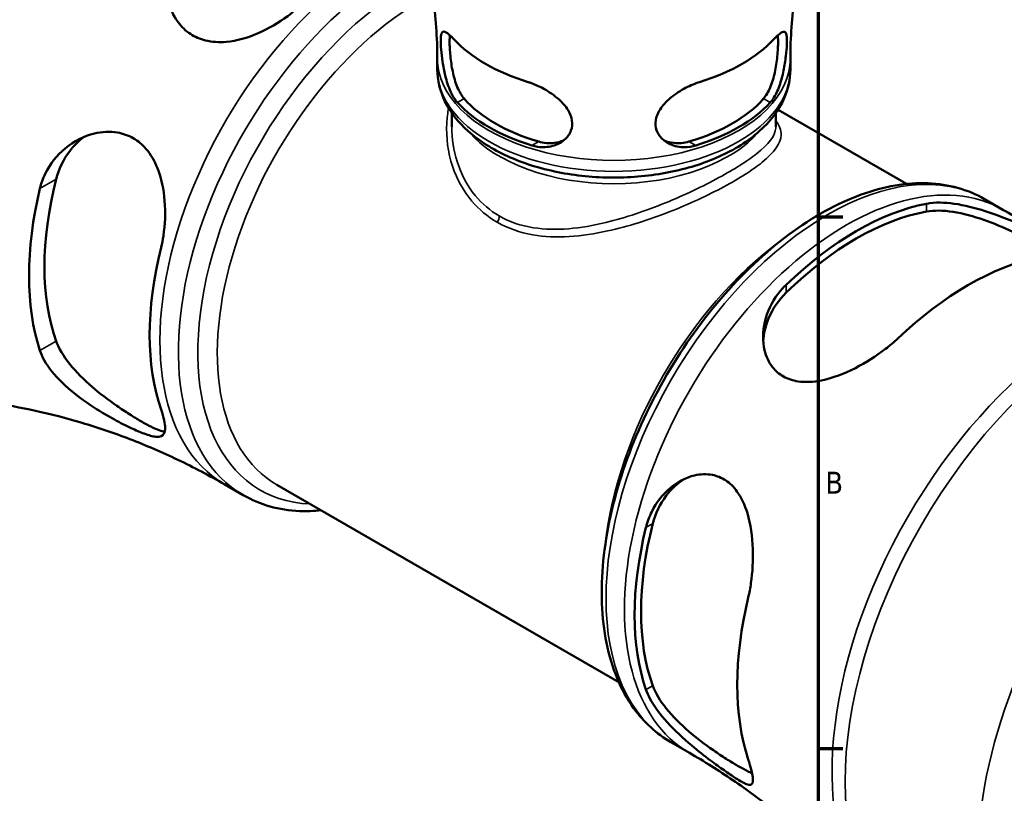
# Model space of a CAD drawing. Header units: millimetres. Extents: x 0 to 919, y 0 to 608.
# Tile 9 of 11: x 709 to 847, y 439 to 547. Entities that reach past the tile are written whole.
import ezdxf

# ---------------------------------------------------------------- set-up
doc = ezdxf.new("R2010")
doc.units = ezdxf.units.MM
for name, color, linetype, lineweight in [('Border (ANSI)', 7, 'Continuous', 70), ('Visible (ANSI)', 7, 'Continuous', 50), ('Visible Narrow (ANSI)', 7, 'Continuous', 35)]:
    doc.layers.add(name, color=color, linetype=linetype, lineweight=lineweight)
doc.styles.add('Note Text (ANSI)', font='tahoma.ttf')

# ---------------------------------------------------------------- blocks, each defined once
blk = doc.blocks.new('Borders Default Border')
at = {"layer": 'Border (ANSI)'}
for p, q in [((821, 519.75), (824.45, 519.75)), ((821, 445.5), (824.45, 445.5))]:
    blk.add_line(p, q, dxfattribs=at)
at = {"layer": 'Border (ANSI)', "flags": 128}
blk.add_lwpolyline([(20, 20), (20, 574), (821, 574), (821, 20), (20, 20)], dxfattribs=at)
at = {"layer": 'Border (ANSI)', "insert": (821.99, 481.1), "char_height": 3.05, "attachment_point": 7, "style": 'Note Text (ANSI)'}
blk.add_mtext('B', dxfattribs=at)

msp = doc.modelspace()

# ---------------------------------------------------------------- linework, layer by layer
at = {"layer": 'Visible (ANSI)'}
for p, q in [((767.801, 540.33), (767.801, 541.856)), ((817.101, 540.33), (817.101, 541.856)), ((769.831, 532.298), (769.831, 534.245)), ((815.071, 532.298), (815.071, 534.245)), ((815.377, 534.701), (833.323, 524.341)), ((844.199, 522.224), (846.773, 520.738)), ((738.128, 482.37), (740.702, 480.884)), ((745.395, 482.337), (793.153, 454.764)), ((800.424, 446.403), (802.998, 444.917))]:
    msp.add_line(p, q, dxfattribs=at)
for centre, major_axis, start_param, end_param in [((724.851, 540.582), (25.75, 44.6), 6.0561249, 9.6518383), ((792.451, 551.458), (25.346, 0), 3.6323705, 4.2216112), ((792.451, 551.458), (25.346, 0), 5.2031668, 5.7924075), ((792.451, 542.313), (-23.39, 0), 0.4652951, 1.1055012), ((792.451, 542.313), (-23.39, 0), 2.0360914, 2.6762975), ((792.451, 542.313), (-24.652, 0), 0.4822136, 1.0885828), ((792.451, 542.313), (-24.652, 0), 2.0530099, 2.6593791), ((742.997, 530.106), (21.257, 36.819), 2.0241224, 2.6882665), ((742.997, 530.106), (22.776, 39.449), 2.0470204, 2.6653686), ((826.312, 482.004), (21.894, 37.921), 0.4633297, 1.1074666), ((826.312, 482.004), (21.257, 36.819), 0.4533261, 1.1174702), ((758.589, 521.104), (-21.894, -37.921), 5.1757187, 5.8198556), ((841.904, 473.002), (-22.776, -39.449), 3.6178167, 4.2361649), ((826.312, 482.004), (21.894, 37.921), 2.0341261, 2.6782629), ((826.312, 482.004), (21.257, 36.819), 2.0241224, 2.6882665), ((841.904, 473.002), (-22.776, -39.449), 5.188613, 5.8069613)]:
    msp.add_ellipse(centre, major_axis=major_axis, ratio=0.5773503, start_param=start_param, end_param=end_param, dxfattribs=at)
for points, knots in [([(767.801, 541.856), (767.801, 543.32), (767.745, 544.784), (767.527, 547.681), (767.363, 549.114), (766.939, 551.919), (766.678, 553.292), (766.072, 555.952), (765.728, 557.24), (764.975, 559.709), (764.566, 560.892), (764.136, 562.015)], [3.92699082, 3.92699082, 3.92699082, 3.92699082, 3.97055031, 3.97055031, 4.01410981, 4.01410981, 4.05766931, 4.05766931, 4.10122881, 4.10122881, 4.1447883, 4.1447883, 4.1447883, 4.1447883]), ([(820.766, 562.015), (820.335, 560.892), (819.927, 559.709), (819.174, 557.24), (818.829, 555.952), (818.224, 553.292), (817.963, 551.919), (817.538, 549.114), (817.375, 547.681), (817.156, 544.784), (817.101, 543.32), (817.101, 541.856)], [0.56760068, 0.56760068, 0.56760068, 0.56760068, 0.61116017, 0.61116017, 0.65471967, 0.65471967, 0.69827917, 0.69827917, 0.74183867, 0.74183867, 0.78539816, 0.78539816, 0.78539816, 0.78539816]), ([(748.789, 549.359), (748.213, 548.805), (747.581, 548.274), (745.642, 546.836), (744.232, 546.01), (741.322, 544.754), (739.814, 544.317), (737.325, 544.092), (736.335, 544.147), (734.653, 544.566), (733.957, 544.866), (732.65, 545.72), (732.069, 546.281), (730.929, 547.831), (730.477, 548.881), (729.878, 551.475), (729.886, 553.071), (730.537, 555.977), (731.12, 557.308), (732.334, 558.98), (732.744, 559.447), (733.197, 559.876)], [-3.9050452, -3.9050452, -3.9050452, -3.9050452, -3.6480539, -3.6480539, -3.1670413, -3.1670413, -2.6920205, -2.6920205, -2.3654537, -2.3654537, -2.1017079, -2.1017079, -1.8159471, -1.8159471, -1.4216838, -1.4216838, -0.8926907, -0.8926907, -0.4158383, -0.4158383, -0.2127818, -0.2127818, -0.2127818, -0.2127818]), ([(770.61, 535.713), (770.552, 535.777), (770.494, 535.845), (770.147, 536.281), (769.884, 536.729), (769.351, 537.897), (769.105, 538.657), (768.754, 540.099), (768.63, 540.764), (768.444, 542.008), (768.379, 542.575), (768.291, 543.596), (768.27, 544.032), (768.272, 544.832), (768.308, 545.146), (768.479, 545.578), (768.634, 545.649), (769.068, 545.502), (769.335, 545.309), (769.798, 544.873), (769.943, 544.726), (770.096, 544.561)], [-1.9763014, -1.9763014, -1.9763014, -1.9763014, -1.9385042, -1.9385042, -1.7449932, -1.7449932, -1.4937131, -1.4937131, -1.2924107, -1.2924107, -1.109096, -1.109096, -0.9302241, -0.9302241, -0.7121493, -0.7121493, -0.4522608, -0.4522608, -0.215871, -0.215871, -0.1180115, -0.1180115, -0.1180115, -0.1180115]), ([(771.547, 536.254), (771.2, 536.653), (770.868, 537.213), (770.322, 538.529), (770.106, 539.285), (769.806, 540.708), (769.694, 541.473), (769.551, 542.943), (769.518, 543.648), (769.518, 544.545), (769.528, 544.841), (769.549, 545.104)], [0.8551475, 0.8551475, 0.8551475, 0.8551475, 1.0871478, 1.0871478, 1.319148, 1.319148, 1.5319979, 1.5319979, 1.7448477, 1.7448477, 1.8614286, 1.8614286, 1.8614286, 1.8614286]), ([(815.353, 545.104), (815.373, 544.841), (815.383, 544.545), (815.383, 544.227), (815.383, 543.632), (815.349, 542.907), (815.199, 541.397), (815.08, 540.614), (814.771, 539.197), (814.556, 538.464), (814.018, 537.187), (813.693, 536.643), (813.354, 536.254)], [-0.1165809, -0.1165809, -0.1165809, -0.1165809, 0, 0, 0, 0.2186327, 0.2186327, 0.4372654, 0.4372654, 0.6635339, 0.6635339, 0.8898023, 0.8898023, 0.8898023, 0.8898023]), ([(814.805, 544.561), (814.884, 544.646), (814.961, 544.726), (815.319, 545.089), (815.565, 545.3), (816.048, 545.614), (816.252, 545.652), (816.506, 545.435), (816.577, 545.225), (816.637, 544.606), (816.638, 544.233), (816.591, 543.311), (816.544, 542.78), (816.396, 541.545), (816.29, 540.855), (816.001, 539.436), (815.812, 538.715), (815.331, 537.358), (815.032, 536.729), (814.561, 536.034), (814.428, 535.864), (814.291, 535.713)], [-1.9953246, -1.9953246, -1.9953246, -1.9953246, -1.9450177, -1.9450177, -1.7534971, -1.7534971, -1.4951712, -1.4951712, -1.2772904, -1.2772904, -1.090502, -1.090502, -0.9031704, -0.9031704, -0.6931208, -0.6931208, -0.4667762, -0.4667762, -0.2253232, -0.2253232, -0.1363499, -0.1363499, -0.1363499, -0.1363499]), ([(767.801, 540.33), (767.801, 538.801), (768.174, 537.279), (769.614, 534.344), (770.725, 532.948), (773.633, 530.351), (775.492, 529.18), (779.725, 527.248), (782.11, 526.496), (787.128, 525.489), (789.759, 525.231), (795.014, 525.224), (797.638, 525.472), (802.64, 526.456), (805.017, 527.193), (809.301, 529.114), (811.205, 530.301), (814.292, 533.044), (815.49, 534.599), (816.8, 537.587), (817.101, 538.957), (817.101, 540.33)], [3.9269908, 3.9269908, 3.9269908, 3.9269908, 4.2030735, 4.2030735, 4.5009675, 4.5009675, 4.8289783, 4.8289783, 5.1632168, 5.1632168, 5.4952786, 5.4952786, 5.8262184, 5.8262184, 6.1582414, 6.1582414, 6.4924541, 6.4924541, 6.8205846, 6.8205846, 7.0685835, 7.0685835, 7.0685835, 7.0685835]), ([(780.505, 538.552), (780.652, 538.506), (780.801, 538.456), (781.521, 538.196), (782.097, 537.933), (783.408, 537.21), (784.129, 536.715), (785.269, 535.693), (785.721, 535.182), (786.337, 534.172), (786.529, 533.688), (786.676, 532.708), (786.628, 532.231), (786.277, 531.284), (785.951, 530.844), (785.073, 530.099), (784.511, 529.812), (783.242, 529.464), (782.528, 529.42), (781.545, 529.565), (781.28, 529.625), (781.019, 529.704)], [-1.9953246, -1.9953246, -1.9953246, -1.9953246, -1.9450177, -1.9450177, -1.7534971, -1.7534971, -1.4951712, -1.4951712, -1.2772904, -1.2772904, -1.090502, -1.090502, -0.9031704, -0.9031704, -0.6931208, -0.6931208, -0.4667762, -0.4667762, -0.2253232, -0.2253232, -0.1363499, -0.1363499, -0.1363499, -0.1363499]), ([(803.883, 529.704), (803.771, 529.67), (803.659, 529.64), (802.972, 529.478), (802.393, 529.439), (801.112, 529.561), (800.428, 529.784), (799.389, 530.423), (798.998, 530.791), (798.465, 531.62), (798.311, 532.061), (798.238, 532.989), (798.315, 533.457), (798.71, 534.486), (799.07, 535.028), (800.061, 536.132), (800.73, 536.678), (802.114, 537.58), (802.82, 537.95), (803.82, 538.359), (804.111, 538.463), (804.397, 538.552)], [-1.9763014, -1.9763014, -1.9763014, -1.9763014, -1.9385042, -1.9385042, -1.7449932, -1.7449932, -1.4937131, -1.4937131, -1.2924107, -1.2924107, -1.109096, -1.109096, -0.9302241, -0.9302241, -0.7121493, -0.7121493, -0.4522608, -0.4522608, -0.215871, -0.215871, -0.1180115, -0.1180115, -0.1180115, -0.1180115]), ([(712.315, 523.708), (712.483, 524.413), (712.726, 525.093), (713.707, 527.132), (714.682, 528.344), (717.04, 530.29), (718.446, 531.016), (720.979, 531.631), (722.079, 531.695), (723.912, 531.38), (724.649, 531.121), (725.995, 530.346), (726.587, 529.851), (727.78, 528.479), (728.311, 527.557), (729.279, 525.134), (729.597, 523.563), (729.855, 520.34), (729.788, 518.681), (729.46, 516.547), (729.351, 515.996), (729.219, 515.463)], [-3.9592397, -3.9592397, -3.9592397, -3.9592397, -3.7228508, -3.7228508, -3.2122609, -3.2122609, -2.6859987, -2.6859987, -2.3039434, -2.3039434, -2.0269766, -2.0269766, -1.759077, -1.759077, -1.4123473, -1.4123473, -0.9308389, -0.9308389, -0.4396137, -0.4396137, -0.2621437, -0.2621437, -0.2621437, -0.2621437]), ([(714.577, 525.014), (714.932, 526.406), (715.584, 527.775), (717.039, 529.675), (717.708, 530.332), (718.419, 530.872)], [-1.76310877, -1.76310877, -1.76310877, -1.76310877, -1.30160049, -1.30160049, -1.00159897, -1.00159897, -1.00159897, -1.00159897]), ([(785.429, 530.404), (785.023, 530.238), (784.579, 530.119), (783.402, 529.977), (782.647, 530.044), (781.956, 530.245)], [0.50862212, 0.50862212, 0.50862212, 0.50862212, 0.65769998, 0.65769998, 0.88970024, 0.88970024, 0.88970024, 0.88970024]), ([(802.946, 530.245), (802.271, 530.049), (801.535, 529.98), (800.354, 530.111), (799.892, 530.232), (799.473, 530.404)], [0.85514589, 0.85514589, 0.85514589, 0.85514589, 1.08141436, 1.08141436, 1.23586714, 1.23586714, 1.23586714, 1.23586714]), ([(844.199, 522.224), (841.86, 523.575), (839.178, 524.317), (833.347, 524.562), (830.182, 524.005), (823.613, 521.618), (820.202, 519.721), (813.566, 514.791), (810.345, 511.75), (804.429, 504.861), (801.733, 501.016), (797.12, 492.904), (795.204, 488.638), (792.336, 480.09), (791.387, 475.81), (790.574, 467.637), (790.714, 463.747), (792.128, 456.775), (793.397, 453.681), (796.64, 449.189), (798.4, 447.572), (800.424, 446.403)], [5.4977871, 5.4977871, 5.4977871, 5.4977871, 5.7909072, 5.7909072, 6.0999016, 6.0999016, 6.4256683, 6.4256683, 6.7535463, 6.7535463, 7.0801067, 7.0801067, 7.4061037, 7.4061037, 7.732744, 7.732744, 8.0606802, 8.0606802, 8.3858374, 8.3858374, 8.6393798, 8.6393798, 8.6393798, 8.6393798]), ([(836.113, 521.576), (836.122, 521.578), (836.131, 521.579), (836.709, 521.688), (837.333, 521.738), (839.263, 521.723), (840.672, 521.513), (843.571, 520.808), (845.066, 520.318), (847.547, 519.385), (848.538, 518.979), (850.22, 518.258), (850.913, 517.948), (852.217, 517.345), (852.796, 517.064), (853.935, 516.467), (854.392, 516.184), (855.015, 515.606), (855.023, 515.338), (854.404, 514.848), (853.834, 514.622), (852.613, 514.291), (852.183, 514.189), (851.705, 514.089)], [-3.8946979, -3.8946979, -3.8946979, -3.8946979, -3.890695, -3.890695, -3.6372216, -3.6372216, -3.1564722, -3.1564722, -2.6849789, -2.6849789, -2.3581559, -2.3581559, -2.0956945, -2.0956945, -1.8127467, -1.8127467, -1.4233521, -1.4233521, -0.8959565, -0.8959565, -0.4168464, -0.4168464, -0.2023316, -0.2023316, -0.2023316, -0.2023316]), ([(836.113, 520.479), (837.141, 520.663), (838.428, 520.653), (841.218, 520.228), (842.721, 519.816), (845.435, 518.865), (846.841, 518.277), (848.82, 517.343), (849.46, 517.023), (850.655, 516.399), (851.209, 516.093), (852.2, 515.522), (852.658, 515.242), (853.266, 514.842), (853.456, 514.711), (853.63, 514.584)], [1.6846392, 1.6846392, 1.6846392, 1.6846392, 2.1461474, 2.1461474, 2.6076557, 2.6076557, 3.0277018, 3.0277018, 3.2377249, 3.2377249, 3.4477479, 3.4477479, 3.657771, 3.657771, 3.7654324, 3.7654324, 3.7654324, 3.7654324]), ([(846.773, 520.738), (848.853, 519.537), (850.979, 518.416), (855.274, 516.353), (857.443, 515.412), (861.775, 513.721), (863.938, 512.971), (868.207, 511.66), (870.313, 511.1), (874.425, 510.157), (876.431, 509.776), (878.367, 509.474)], [5.49778714, 5.49778714, 5.49778714, 5.49778714, 5.54171502, 5.54171502, 5.5856429, 5.5856429, 5.62957077, 5.62957077, 5.67349865, 5.67349865, 5.71742653, 5.71742653, 5.71742653, 5.71742653]), ([(832.104, 502.773), (831.57, 502.268), (830.989, 501.774), (829.081, 500.299), (827.651, 499.389), (824.631, 497.848), (823.022, 497.23), (820.329, 496.684), (819.219, 496.616), (817.447, 496.881), (816.759, 497.105), (815.553, 497.785), (815.044, 498.223), (814.087, 499.431), (813.713, 500.242), (813.197, 502.365), (813.216, 503.732), (813.843, 506.435), (814.465, 507.776), (815.709, 509.424), (816.092, 509.856), (816.512, 510.259)], [-3.9492892, -3.9492892, -3.9492892, -3.9492892, -3.7100356, -3.7100356, -3.2105188, -3.2105188, -2.6833038, -2.6833038, -2.2993345, -2.2993345, -2.0229082, -2.0229082, -1.7572706, -1.7572706, -1.4152089, -1.4152089, -0.9333064, -0.9333064, -0.440465, -0.440465, -0.2520261, -0.2520261, -0.2520261, -0.2520261]), ([(813.306, 502.368), (813.381, 503.421), (813.632, 504.523), (814.624, 506.91), (815.483, 508.159), (816.512, 509.162)], [0.94052267, 0.94052267, 0.94052267, 0.94052267, 1.30160049, 1.30160049, 1.76310877, 1.76310877, 1.76310877, 1.76310877]), ([(729.73, 489.73), (729.514, 489.763), (729.26, 489.833), (728.632, 490.066), (728.245, 490.239), (727.386, 490.67), (726.914, 490.928), (725.923, 491.499), (725.382, 491.827), (724.243, 492.549), (723.647, 492.944), (721.848, 494.191), (720.636, 495.114), (718.455, 496.99), (717.347, 498.085), (715.584, 500.288), (714.932, 501.398), (714.577, 502.381)], [2.8446448, 2.8446448, 2.8446448, 2.8446448, 3.0277054, 3.0277054, 3.2377284, 3.2377284, 3.4477515, 3.4477515, 3.6577745, 3.6577745, 3.8677976, 3.8677976, 4.2878437, 4.2878437, 4.749352, 4.749352, 5.2108602, 5.2108602, 5.2108602, 5.2108602]), ([(729.219, 492.83), (729.411, 492.276), (729.555, 491.777), (729.83, 490.513), (729.841, 489.903), (729.474, 489.142), (729.098, 488.984), (728.048, 489.09), (727.506, 489.237), (726.302, 489.684), (725.695, 489.944), (724.301, 490.599), (723.525, 490.994), (721.613, 492.04), (720.477, 492.719), (717.931, 494.419), (716.553, 495.487), (714.362, 497.617), (713.501, 498.675), (712.66, 500.186), (712.46, 500.635), (712.315, 501.074)], [-3.9050452, -3.9050452, -3.9050452, -3.9050452, -3.6480539, -3.6480539, -3.1670413, -3.1670413, -2.6920205, -2.6920205, -2.3654537, -2.3654537, -2.1017079, -2.1017079, -1.8159471, -1.8159471, -1.4216838, -1.4216838, -0.8926907, -0.8926907, -0.4158383, -0.4158383, -0.2127818, -0.2127818, -0.2127818, -0.2127818]), ([(705.559, 493.78), (707.536, 493.495), (709.59, 493.128), (713.813, 492.203), (715.981, 491.646), (720.382, 490.33), (722.614, 489.572), (727.092, 487.85), (729.336, 486.887), (733.779, 484.768), (735.978, 483.611), (738.128, 482.37)], [3.69993045, 3.69993045, 3.69993045, 3.69993045, 3.74534252, 3.74534252, 3.7907546, 3.7907546, 3.83616667, 3.83616667, 3.88157874, 3.88157874, 3.92699082, 3.92699082, 3.92699082, 3.92699082]), ([(796.942, 476.363), (796.945, 476.375), (796.948, 476.388), (797.143, 477.163), (797.412, 477.892), (798.39, 479.871), (799.276, 480.998), (801.336, 482.733), (802.508, 483.355), (804.556, 483.836), (805.403, 483.868), (806.869, 483.58), (807.485, 483.33), (808.658, 482.564), (809.191, 482.04), (810.278, 480.548), (810.751, 479.507), (811.563, 476.831), (811.799, 475.108), (811.914, 471.771), (811.825, 470.151), (811.501, 467.916), (811.375, 467.245), (811.222, 466.604)], [-3.8946979, -3.8946979, -3.8946979, -3.8946979, -3.890695, -3.890695, -3.6372216, -3.6372216, -3.1564722, -3.1564722, -2.6849789, -2.6849789, -2.3581559, -2.3581559, -2.0956945, -2.0956945, -1.8127467, -1.8127467, -1.4233521, -1.4233521, -0.8959565, -0.8959565, -0.4168464, -0.4168464, -0.2023316, -0.2023316, -0.2023316, -0.2023316]), ([(797.892, 476.912), (798.247, 478.304), (798.899, 479.673), (800.47, 481.726), (801.299, 482.494), (802.173, 483.085)], [1.68463916, 1.68463916, 1.68463916, 1.68463916, 2.14614744, 2.14614744, 2.50722526, 2.50722526, 2.50722526, 2.50722526]), ([(740.702, 480.884), (743.042, 479.533), (745.724, 478.79), (749.55, 478.63), (750.558, 478.662), (751.579, 478.767)], [2.35619449, 2.35619449, 2.35619449, 2.35619449, 2.64931458, 2.64931458, 2.75135795, 2.75135795, 2.75135795, 2.75135795]), ([(811.756, 442.055), (811.559, 442.143), (811.35, 442.242), (810.7, 442.568), (810.228, 442.826), (809.733, 443.112), (809.238, 443.397), (808.697, 443.725), (807.558, 444.447), (806.962, 444.842), (805.163, 446.089), (803.951, 447.012), (801.77, 448.888), (800.662, 449.983), (798.899, 452.186), (798.247, 453.296), (797.892, 454.279)], [-0.3176844, -0.3176844, -0.3176844, -0.3176844, -0.2100231, -0.2100231, 0, 0, 0, 0.2100231, 0.2100231, 0.4200461, 0.4200461, 0.8400922, 0.8400922, 1.3016005, 1.3016005, 1.7631088, 1.7631088, 1.7631088, 1.7631088]), ([(811.222, 443.971), (811.392, 443.453), (811.529, 442.988), (811.852, 441.723), (811.926, 441.127), (811.75, 440.423), (811.481, 440.342), (810.607, 440.668), (810.111, 440.948), (808.996, 441.669), (808.458, 442.038), (807.265, 442.885), (806.632, 443.346), (805.107, 444.496), (804.218, 445.191), (802.121, 446.945), (800.947, 448.026), (798.919, 450.242), (798.069, 451.383), (797.264, 452.912), (797.082, 453.327), (796.942, 453.73)], [-3.9492892, -3.9492892, -3.9492892, -3.9492892, -3.7100356, -3.7100356, -3.2105188, -3.2105188, -2.6833038, -2.6833038, -2.2993345, -2.2993345, -2.0229082, -2.0229082, -1.7572706, -1.7572706, -1.4152089, -1.4152089, -0.9333064, -0.9333064, -0.440465, -0.440465, -0.2520261, -0.2520261, -0.2520261, -0.2520261]), ([(828.55, 423.188), (827.321, 424.714), (825.987, 426.26), (823.115, 429.35), (821.576, 430.894), (818.307, 433.936), (816.576, 435.433), (812.945, 438.339), (811.046, 439.747), (807.112, 442.436), (805.078, 443.716), (802.998, 444.917)], [2.13655511, 2.13655511, 2.13655511, 2.13655511, 2.18048298, 2.18048298, 2.22441086, 2.22441086, 2.26833874, 2.26833874, 2.31226661, 2.31226661, 2.35619449, 2.35619449, 2.35619449, 2.35619449])]:
    msp.add_open_spline(points, degree=3, knots=knots, dxfattribs=at)
at = {"layer": 'Visible Narrow (ANSI)'}
for p, q in [((770.61, 535.713), (771.547, 536.254)), ((813.354, 536.254), (814.291, 535.713)), ((781.956, 530.245), (781.019, 529.704)), ((803.883, 529.704), (802.946, 530.245)), ((714.577, 525.014), (712.315, 523.708)), ((836.113, 520.479), (836.113, 521.576)), ((816.512, 509.162), (816.512, 510.259)), ((712.315, 501.074), (714.577, 502.381)), ((797.892, 476.912), (796.942, 476.363)), ((797.892, 454.279), (796.942, 453.73))]:
    msp.add_line(p, q, dxfattribs=at)
for centre, major_axis, start_param, end_param in [((705.211, 551.921), (25.75, 44.6), 0, 3.1415927), ((760.016, 520.28), (-21.887, -37.91), 3.7545897, 6.2831853), ((762.59, 518.794), (-21.887, -37.91), 3.8174965, 6.2831853), ((764.035, 517.96), (-20.986, -36.349), 3.840416, 6.5773136), ((765.48, 517.125), (-20.085, -34.788), 3.8697124, 6.2831853), ((792.451, 541.856), (-24.65, 0), 0, 3.1415927), ((792.451, 540.33), (24.65, 0), 3.1415927, 6.2831853), ((792.451, 537.431), (22.62, 0), 3.5968679, 5.82791), ((822.312, 484.313), (-21.887, -37.91), 3.1415927, 6.2831853), ((824.886, 482.827), (21.887, 37.91), 0, 3.1415927), ((775.728, 519.444), (0.515, 0.892), 4.5384088, 5.4977871), ((819.421, 485.982), (-20.085, -34.788), 4.0575732, 5.3672048), ((861.164, 461.882), (-25.75, -44.6), 3.1415927, 6.2831853), ((859.019, 463.12), (25.522, 44.205), 0.2196394, 2.9219533), ((879.69, 451.186), (25.75, 44.6), 0, 3.1415927)]:
    msp.add_ellipse(centre, major_axis=major_axis, ratio=0.5773503, start_param=start_param, end_param=end_param, dxfattribs=at)
for points, knots in [([(769.381, 534.933), (769.246, 534.243), (769.158, 533.54), (769.007, 530.814), (769.278, 528.75), (770.519, 525.041), (771.421, 523.374), (773.61, 520.779), (774.797, 519.775), (776.146, 518.997)], [-2.1382504, -2.1382504, -2.1382504, -2.1382504, -1.8871773, -1.8871773, -1.1716354, -1.1716354, -0.5263523, -0.5263523, 0, 0, 0, 0]), ([(776.456, 519.864), (775.166, 520.609), (774.035, 521.581), (771.958, 524.11), (771.11, 525.743), (770.076, 529.032), (769.83, 530.67), (769.831, 532.298)], [0, 0, 0, 0, 0.5263523, 0.5263523, 1.1716354, 1.1716354, 1.7537534, 1.7537534, 1.7537534, 1.7537534]), ([(776.146, 518.997), (777.64, 518.134), (779.33, 517.551), (784.386, 516.676), (787.974, 516.987), (794.466, 518.405), (797.381, 519.342), (802.931, 521.504), (805.565, 522.728), (810.014, 525.126), (811.841, 526.293), (814.891, 528.773), (815.771, 530.015), (815.826, 531.85), (815.58, 532.495), (815.071, 533.164)], [-14.0021395, -14.0021395, -14.0021395, -14.0021395, -13.4189946, -13.4189946, -12.3625914, -12.3625914, -11.5155415, -11.5155415, -10.6741821, -10.6741821, -9.8621781, -9.8621781, -8.8057297, -8.8057297, -8.2103904, -8.2103904, -8.2103904, -8.2103904]), ([(815.071, 532.298), (815.071, 532.246), (815.069, 532.193), (814.987, 531.056), (814.09, 529.894), (811.065, 527.519), (809.267, 526.384), (804.911, 524.017), (802.342, 522.791), (796.943, 520.594), (794.115, 519.623), (787.831, 518.11), (784.368, 517.731), (779.507, 518.496), (777.885, 519.039), (776.456, 519.864)], [8.7548287, 8.7548287, 8.7548287, 8.7548287, 8.8057297, 8.8057297, 9.8621781, 9.8621781, 10.6741821, 10.6741821, 11.5155415, 11.5155415, 12.3625914, 12.3625914, 13.4189946, 13.4189946, 14.0021395, 14.0021395, 14.0021395, 14.0021395])]:
    msp.add_open_spline(points, degree=3, knots=knots, dxfattribs=at)

# ---------------------------------------------------------------- block references
msp.add_blockref('Borders Default Border', (0, 0))

doc.saveas('drawing.dxf')
